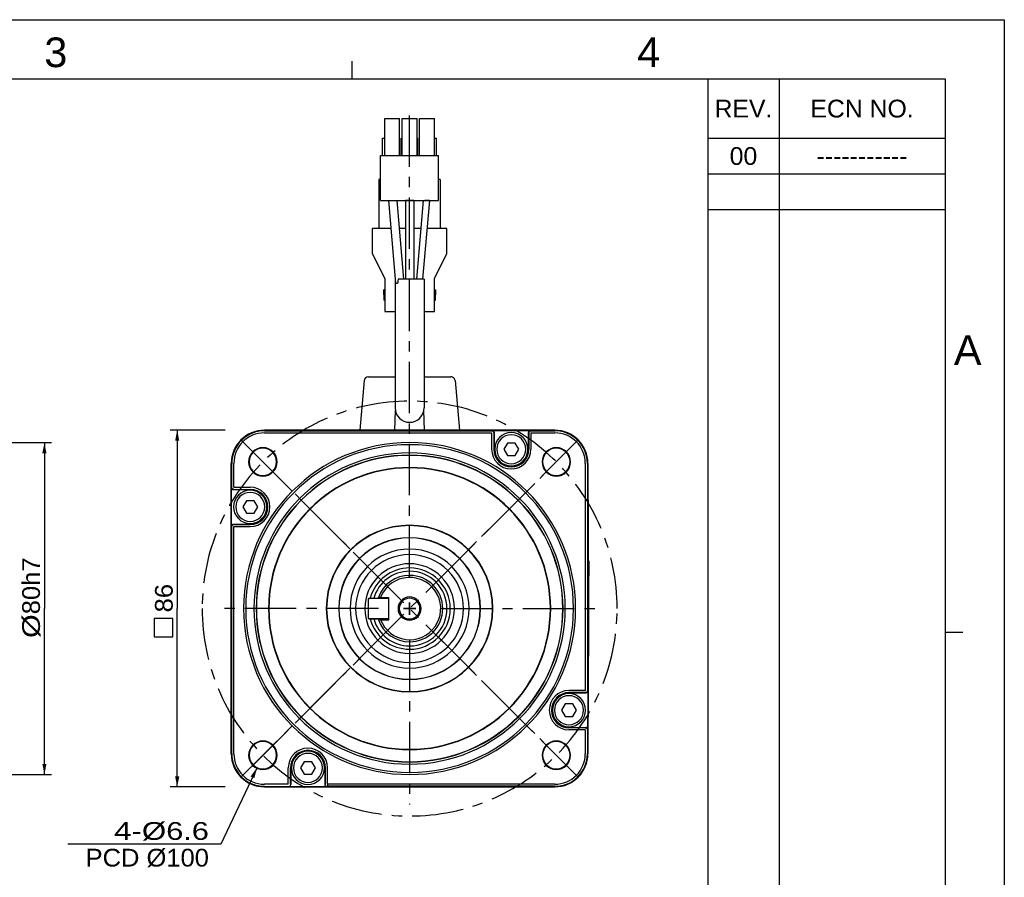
# Model space of a CAD drawing. Extents: x 0 to 420, y 0 to 297.
# Tile 8 of 8: x 254 to 420, y 152 to 297. Entities that reach past the tile are written whole.
import ezdxf
from ezdxf.enums import TextEntityAlignment as Align

# ---------------------------------------------------------------- set-up
doc = ezdxf.new("R2010")
doc.units = 0
doc.header["$LTSCALE"] = 23.1
doc.linetypes.add('CENTER', pattern=[0.6, 0.375, -0.075, 0.075, -0.075])
doc.layers.get('0').update_dxf_attribs({"linetype": 'CONTINUOUS'})
doc.layers.add('DEFAULT_1', color=7, linetype='CENTER')
doc.styles.add('TEXTSTYLE_0', font='txt', dxfattribs={"width": 0.8})
doc.styles.add('TEXTSTYLE_1', font='txt', dxfattribs={"width": 0.8})
doc.dimstyles.new('DIMSTYLE_2', dxfattribs={"dimtxt": 3, "dimasz": 0.18, "dimexe": 0.18, "dimexo": 0.0625, "dimgap": 0.09, "dimtad": 0, "dimtih": 1, "dimtoh": 1, "dimdec": 4, "dimlfac": 1.428571, "dimzin": 0, "dimtxsty": 'STANDARD', "dimcen": 0.09, "dimazin": 3, "dimtp": 1e-05, "dimtm": 1e-05, "dimtfac": 0, "dimtdec": 4, "dimtofl": 0, "dimtmove": 0, "dimatfit": 3, "dimtolj": 1, "dimtzin": 0})

# ---------------------------------------------------------------- blocks, each defined once
blk = doc.blocks.new('*D11')
at = {"color": 7, "linetype": 'CONTINUOUS'}
for p, q in [((217.42, 225.65), (259.28, 225.65)), ((258.08, 225.65), (258.08, 197.65)), ((258.08, 169.65), (258.08, 197.65)), ((217.42, 169.65), (259.28, 169.65))]:
    blk.add_line(p, q, dxfattribs=at)
for points in [[(258.43, 223.85), (258.08, 225.65), (257.73, 223.85)], [(257.73, 171.45), (258.08, 169.65), (258.43, 171.45)]]:
    blk.add_solid(points, dxfattribs=at)
at = {"color": 7, "linetype": 'CONTINUOUS', "style": 'TEXTSTYLE_1'}
for s, p, p2 in [('h7', (257.33, 201.48), (257.33, 206.28)), ('80', (257.33, 196.68), (257.33, 201.48)), ('%%c', (257.33, 192.68), (257.33, 196.68))]:
    blk.add_text(s, height=3, rotation=90, dxfattribs=at).set_placement(p, p2, align=Align.FIT)
blk = doc.blocks.new('*D14')
at = {"color": 7, "linetype": 'CONTINUOUS'}
for p, q in [((288.6, 227.75), (279.28, 227.75)), ((280.48, 227.75), (280.48, 197.65)), ((280.48, 167.55), (280.48, 197.65)), ((288.6, 167.55), (279.28, 167.55))]:
    blk.add_line(p, q, dxfattribs=at)
for points in [[(280.83, 225.95), (280.48, 227.75), (280.13, 225.95)], [(280.13, 169.35), (280.48, 167.55), (280.83, 169.35)]]:
    blk.add_solid(points, dxfattribs=at)
at = {"color": 7, "linetype": 'CONTINUOUS', "style": 'TEXTSTYLE_1'}
blk.add_text('86', height=3, rotation=90, dxfattribs=at).set_placement((279.73, 197), (279.73, 201.8), align=Align.FIT)
blk = doc.blocks.new('*D15')
at = {"color": 7, "linetype": 'CONTINUOUS'}
for p, q in [((293.95, 170.81), (287.83, 157.87)), ((287.83, 157.87), (262.03, 157.87)), ((287.83, 157.87), (287.83, 157.87))]:
    blk.add_line(p, q, dxfattribs=at)
blk.add_solid([(293.5, 169.03), (293.95, 170.81), (292.86, 169.33)], dxfattribs=at)
at = {"color": 7, "linetype": 'CONTINUOUS', "style": 'TEXTSTYLE_1'}
for s, p, p2 in [('4-%%c', (269.83, 158.62), (278.63, 158.62)), ('6.6', (278.63, 158.62), (285.83, 158.62)), ('PCD %%c100', (265.03, 154.12), (285.83, 154.12))]:
    blk.add_text(s, height=3, dxfattribs=at).set_placement(p, p2, align=Align.FIT)

msp = doc.modelspace()

# ---------------------------------------------------------------- linework, layer by layer
at = {"color": 4, "linetype": 'CONTINUOUS'}
for p, q in [((0, 297), (420, 297)), ((420, 297), (420, 0)), ((420, 297), (420, 0))]:
    msp.add_line(p, q, dxfattribs=at)
at = {"color": 3, "linetype": 'CONTINUOUS'}
for p, q in [((310, 287), (310, 290)), ((10, 287), (410, 287)), ((370, 287), (410, 287)), ((370, 287), (370, 55)), ((382, 287), (382, 55)), ((410, 287), (410, 10)), ((410, 287), (410, 55)), ((370, 277), (410, 277)), ((370, 271), (410, 271)), ((370, 265), (410, 265)), ((410, 193.666666), (413, 193.666666)), ((410, 193.666666), (413, 193.666666))]:
    msp.add_line(p, q, dxfattribs=at)
at = {"color": 7, "linetype": 'CONTINUOUS'}
for p, q in [((315.484404, 274.082031), (315.484404, 280.312031)), ((315.484404, 280.312031), (318.004404, 280.312031)), ((318.004404, 274.082031), (318.004404, 280.312031)), ((318.424404, 274.082031), (318.424404, 280.312031)), ((318.424404, 280.312031), (320.944404, 280.312031)), ((320.944404, 274.082031), (320.944404, 280.312031)), ((321.364404, 274.082031), (321.364404, 280.312031)), ((321.364404, 280.312031), (323.884404, 280.312031)), ((323.884404, 274.082031), (323.884404, 280.312031)), ((315.134404, 274.082031), (315.134404, 277.013524)), ((315.134404, 277.013524), (315.484404, 277.013524)), ((318.284404, 274.082031), (318.284404, 277.013524)), ((318.284467, 277.013524), (318.424404, 277.013524)), ((320.944404, 277.013524), (321.084341, 277.013524)), ((321.084404, 274.082031), (321.084404, 277.013524)), ((323.884404, 277.013524), (324.234404, 277.013524)), ((324.234404, 274.082031), (324.234404, 277.013524)), ((314.784404, 274.082031), (324.584404, 274.082031)), ((314.784404, 266.522031), (314.784404, 274.082031)), ((324.584404, 266.522031), (324.584404, 274.082031)), ((314.784404, 270.013524), (314.504404, 270.013524)), ((314.504404, 270.013524), (314.504404, 261.753524)), ((324.864404, 270.013524), (324.584404, 270.013524)), ((324.864404, 270.013524), (324.864404, 261.753524)), ((314.784404, 266.522031), (324.584404, 266.522031)), ((316.177735, 266.492102), (316.177736, 266.492074)), ((317.314045, 253.228847), (316.177766, 266.491714)), ((318.719748, 253.222152), (317.580298, 266.522031)), ((318.984404, 266.522031), (318.984404, 253.222031)), ((320.384404, 266.522031), (320.384404, 253.222031)), ((321.964151, 266.522031), (320.824727, 253.222452)), ((323.015425, 266.492002), (321.878501, 253.22161)), ((323.016075, 266.499599), (323.016074, 266.499578)), ((313.384404, 261.753524), (313.384404, 257.553524)), ((316.583705, 261.753524), (313.384404, 261.753524)), ((318.984404, 261.753524), (317.988833, 261.753524)), ((321.555616, 261.753524), (320.384404, 261.753524)), ((325.984404, 261.753524), (322.609462, 261.753524)), ((325.984404, 257.553524), (325.984404, 261.753524)), ((313.384404, 257.553524), (315.484404, 253.353524)), ((323.884404, 253.353524), (325.984404, 257.553524)), ((315.484404, 253.353524), (315.484404, 247.753524)), ((317.234404, 253.222031), (317.234404, 238.522031)), ((317.314629, 253.222031), (317.234484, 253.222031)), ((317.314768, 253.220415), (317.314045, 253.228847)), ((317.374605, 252.521985), (317.314768, 253.220415)), ((317.374583, 252.522031), (317.450584, 252.522031)), ((317.450584, 252.522031), (317.665832, 252.522031)), ((318.719748, 253.222031), (317.744282, 253.222031)), ((318.808188, 253.222031), (318.719748, 253.222031)), ((318.984404, 253.222031), (318.808188, 253.222031)), ((319.684404, 253.222031), (318.984404, 253.222031)), ((320.384404, 253.222031), (319.684404, 253.222031)), ((320.824727, 253.222031), (320.384404, 253.222031)), ((321.806166, 253.222031), (320.824727, 253.222031)), ((321.878537, 253.222031), (321.806166, 253.222031)), ((322.014492, 253.222031), (321.878537, 253.222031)), ((322.134294, 253.222031), (322.014492, 253.222031)), ((322.134404, 253.222031), (322.134404, 238.522031)), ((323.884404, 247.753524), (323.884404, 253.353524)), ((315.344404, 250.553524), (315.344404, 251.428524)), ((315.484404, 251.428524), (315.344404, 251.428524)), ((323.884404, 251.428524), (324.024404, 251.428524)), ((324.024404, 251.428524), (324.024404, 250.553524)), ((315.344404, 250.553524), (315.344404, 249.678524)), ((315.484404, 249.678524), (315.344404, 249.678524)), ((323.884404, 249.678524), (324.024404, 249.678524)), ((324.024404, 249.678524), (324.024404, 250.553524)), ((315.484404, 247.753524), (317.234404, 247.753524)), ((322.134404, 247.753524), (323.884404, 247.753524)), ((317.234404, 238.522031), (317.234404, 231.522031)), ((322.134404, 238.522031), (322.134404, 231.522031)), ((312.024646, 236.10262), (311.29359, 227.746611)), ((312.024646, 236.10262), (311.29359, 227.746611)), ((312.721983, 236.741611), (317.234404, 236.741611)), ((312.721983, 236.741611), (317.234404, 236.741611)), ((322.134404, 236.741611), (326.646825, 236.741611)), ((322.134404, 236.741611), (326.646825, 236.741611)), ((327.344162, 236.10262), (328.075218, 227.746611)), ((327.344162, 236.10262), (328.075218, 227.746611)), ((317.172563, 227.746611), (317.287842, 231.047756)), ((322.196245, 227.746611), (322.080966, 231.047756)), ((295.184404, 227.72212), (301.376113, 227.72212)), ((301.376113, 227.722067), (295.184404, 227.722067)), ((295.184404, 227.636537), (295.184404, 227.722067)), ((295.184404, 227.636537), (333.518258, 227.636537)), ((301.375394, 227.72212), (301.39082, 227.722067)), ((301.39082, 227.722067), (301.376113, 227.722067)), ((301.39082, 227.722067), (301.415364, 227.746611)), ((337.954404, 227.746611), (301.414404, 227.746611)), ((301.415364, 227.746611), (337.953444, 227.746611)), ((333.518258, 227.636537), (333.579457, 227.697736)), ((333.579457, 227.697736), (340.089351, 227.697736)), ((337.977988, 227.722067), (337.953444, 227.746611)), ((337.993414, 227.72212), (337.977988, 227.722067)), ((337.992695, 227.722067), (337.977988, 227.722067)), ((337.992695, 227.72212), (344.184404, 227.72212)), ((344.184404, 227.722067), (337.992695, 227.722067)), ((340.15055, 227.636537), (340.089351, 227.697736)), ((340.15055, 227.636537), (344.184404, 227.636537)), ((344.184404, 227.636537), (344.184404, 227.722067)), ((295.184404, 227.28659), (333.518258, 227.28659)), ((333.518258, 227.28659), (333.518258, 224.526611)), ((333.868205, 227.28659), (333.929404, 227.34779)), ((333.868205, 227.28659), (333.868205, 224.526611)), ((333.929404, 227.34779), (333.929404, 224.526611)), ((339.739404, 224.526611), (339.739404, 227.34779)), ((339.800603, 227.28659), (339.739404, 227.34779)), ((339.800603, 227.28659), (339.800603, 224.526611)), ((340.15055, 227.28659), (340.15055, 224.526611)), ((340.15055, 227.28659), (344.184404, 227.28659)), ((333.868205, 224.526611), (333.929404, 224.526611)), ((336.180622, 225.576611), (335.574404, 224.526611)), ((335.574404, 224.526611), (336.180622, 223.476611)), ((337.488186, 225.576611), (336.180622, 225.576611)), ((338.094404, 224.526611), (337.488186, 225.576611)), ((337.488186, 223.476611), (338.094404, 224.526611)), ((339.800603, 224.526611), (339.739404, 224.526611)), ((336.180622, 223.476611), (337.488186, 223.476611)), ((289.608894, 215.954902), (289.608894, 222.146611)), ((289.608948, 222.146611), (289.608948, 215.954902)), ((289.694477, 222.146611), (289.608948, 222.146611)), ((289.694477, 218.112757), (289.694477, 222.146611)), ((290.044424, 218.112757), (290.044424, 222.146611)), ((349.324384, 222.146611), (349.324384, 183.812757)), ((349.67433, 222.146611), (349.75986, 222.146611)), ((349.67433, 222.146611), (349.67433, 183.812757)), ((349.75986, 215.954902), (349.75986, 222.146611)), ((349.759914, 222.146611), (349.759914, 215.954902)), ((289.694477, 218.112757), (289.633278, 218.051557)), ((289.633278, 211.541664), (289.633278, 218.051557)), ((290.044424, 217.76281), (289.983225, 217.701611)), ((292.804404, 217.701611), (289.983225, 217.701611)), ((290.044424, 218.112757), (292.804404, 218.112757)), ((290.044424, 217.76281), (292.804404, 217.76281)), ((292.804404, 217.76281), (292.804404, 217.701611)), ((289.608948, 215.940195), (289.584404, 215.915651)), ((289.584404, 215.916611), (289.584404, 179.376611)), ((289.584404, 179.37757), (289.584404, 215.915651)), ((289.608894, 215.95562), (289.608948, 215.940195)), ((289.608948, 215.954902), (289.608948, 215.940195)), ((349.759914, 215.95562), (349.75986, 215.940195)), ((349.75986, 215.940195), (349.75986, 215.954902)), ((349.75986, 215.940195), (349.784404, 215.915651)), ((349.784404, 179.376611), (349.784404, 215.916611)), ((349.784404, 215.915651), (349.784404, 179.37757)), ((292.150622, 215.846611), (291.544404, 214.796611)), ((291.544404, 214.796611), (292.150622, 213.746611)), ((293.458186, 215.846611), (292.150622, 215.846611)), ((294.064404, 214.796611), (293.458186, 215.846611)), ((293.458186, 213.746611), (294.064404, 214.796611)), ((292.150622, 213.746611), (293.458186, 213.746611)), ((289.694477, 211.480464), (289.633278, 211.541664)), ((289.694477, 173.146611), (289.694477, 211.480464)), ((289.983225, 211.891611), (292.804404, 211.891611)), ((290.044424, 211.830411), (289.983225, 211.891611)), ((290.044424, 211.830411), (292.804404, 211.830411)), ((290.044424, 211.480464), (292.804404, 211.480464)), ((290.044424, 173.146611), (290.044424, 211.480464)), ((292.804404, 211.830411), (292.804404, 211.891611)), ((349.784404, 205.696611), (349.854404, 205.696611)), ((349.854404, 205.696611), (349.854404, 189.596611)), ((349.854404, 205.696611), (349.924404, 205.696611)), ((349.924404, 205.696611), (349.924404, 203.150496)), ((349.854404, 203.150496), (349.924404, 203.150496)), ((312.824404, 199.396611), (312.684404, 199.256611)), ((312.824404, 199.396611), (314.503023, 199.396611)), ((314.503023, 199.396611), (314.788432, 199.396611)), ((314.78676, 199.536611), (316.184404, 199.536611)), ((314.788432, 199.396611), (316.044404, 199.396611)), ((314.788432, 199.396611), (316.044404, 199.396611)), ((316.184404, 199.256611), (316.184404, 199.536611)), ((312.684404, 199.256611), (312.684404, 196.036611)), ((316.184404, 196.036611), (316.184404, 199.256611)), ((318.634404, 197.646611), (320.734404, 197.646611)), ((320.734404, 197.646611), (318.634404, 197.646611)), ((319.684404, 196.596611), (319.684404, 198.696611)), ((319.684404, 198.696611), (319.684404, 196.596611)), ((312.684404, 196.036611), (312.824404, 195.896611)), ((316.184404, 195.756611), (316.184404, 196.036611)), ((312.824404, 195.896611), (314.503023, 195.896611)), ((314.503023, 195.896611), (312.824404, 195.896611)), ((314.503023, 195.896611), (314.788432, 195.896611)), ((314.788432, 195.896611), (314.503023, 195.896611)), ((314.786768, 195.756611), (316.184404, 195.756611)), ((314.788432, 195.896611), (316.044404, 195.896611)), ((316.044404, 195.896611), (314.788432, 195.896611)), ((314.788432, 195.896611), (316.044404, 195.896611)), ((349.784404, 189.596611), (349.854404, 189.596611)), ((349.324384, 183.812757), (346.564404, 183.812757)), ((346.564404, 183.46281), (346.564404, 183.401611)), ((349.324384, 183.46281), (346.564404, 183.46281)), ((349.385583, 183.401611), (346.564404, 183.401611)), ((349.324384, 183.46281), (349.385583, 183.401611)), ((349.67433, 183.812757), (349.73553, 183.751557)), ((349.73553, 183.751557), (349.73553, 177.241664)), ((345.910622, 181.546611), (345.304404, 180.496611)), ((347.218186, 181.546611), (345.910622, 181.546611)), ((347.824404, 180.496611), (347.218186, 181.546611)), ((289.608948, 179.353026), (289.584404, 179.37757)), ((345.304404, 180.496611), (345.910622, 179.446611)), ((345.910622, 179.446611), (347.218186, 179.446611)), ((347.218186, 179.446611), (347.824404, 180.496611)), ((349.75986, 179.353026), (349.784404, 179.37757)), ((289.608894, 179.337601), (289.608948, 179.353026)), ((289.608894, 173.146611), (289.608894, 179.338319)), ((289.608948, 179.353026), (289.608948, 179.338319)), ((289.608948, 179.338319), (289.608948, 173.146611)), ((349.759914, 179.337601), (349.75986, 179.353026)), ((349.75986, 179.338319), (349.75986, 179.353026)), ((349.75986, 173.146611), (349.75986, 179.338319)), ((349.759914, 179.338319), (349.759914, 173.146611)), ((346.564404, 177.591611), (349.385583, 177.591611)), ((346.564404, 177.530411), (346.564404, 177.591611)), ((349.324384, 177.530411), (346.564404, 177.530411)), ((349.324384, 177.180464), (346.564404, 177.180464)), ((349.324384, 177.530411), (349.385583, 177.591611)), ((349.324384, 177.180464), (349.324384, 173.146611)), ((349.67433, 177.180464), (349.73553, 177.241664)), ((349.67433, 177.180464), (349.67433, 173.146611)), ((289.694477, 173.146611), (289.608948, 173.146611)), ((349.67433, 173.146611), (349.75986, 173.146611)), ((301.880622, 171.816611), (301.274404, 170.766611)), ((303.188186, 171.816611), (301.880622, 171.816611)), ((303.794404, 170.766611), (303.188186, 171.816611)), ((299.218258, 168.006631), (299.218258, 170.766611)), ((299.568205, 170.766611), (299.629404, 170.766611)), ((299.568205, 168.006631), (299.568205, 170.766611)), ((299.629404, 170.766611), (299.629404, 167.945431)), ((301.274404, 170.766611), (301.880622, 169.716611)), ((301.880622, 169.716611), (303.188186, 169.716611)), ((303.188186, 169.716611), (303.794404, 170.766611)), ((305.439404, 167.945431), (305.439404, 170.766611)), ((305.500603, 170.766611), (305.439404, 170.766611)), ((305.500603, 168.006631), (305.500603, 170.766611)), ((305.85055, 168.006631), (305.85055, 170.766611)), ((299.218258, 168.006631), (295.184404, 168.006631)), ((299.568205, 168.006631), (299.629404, 167.945431)), ((305.500603, 168.006631), (305.439404, 167.945431)), ((344.184404, 168.006631), (305.85055, 168.006631)), ((295.184404, 167.656684), (295.184404, 167.571154)), ((295.184404, 167.571154), (301.376113, 167.571154)), ((301.376113, 167.571101), (295.184404, 167.571101)), ((299.218258, 167.656684), (299.279457, 167.595485)), ((305.789351, 167.595485), (299.279457, 167.595485)), ((301.375394, 167.571101), (301.39082, 167.571154)), ((301.376113, 167.571154), (301.39082, 167.571154)), ((301.39082, 167.571154), (301.415364, 167.546611)), ((301.414404, 167.546611), (337.954404, 167.546611)), ((337.953444, 167.546611), (301.415364, 167.546611)), ((305.85055, 167.656684), (305.789351, 167.595485)), ((344.184404, 167.656684), (305.85055, 167.656684)), ((337.977988, 167.571154), (337.953444, 167.546611)), ((337.993414, 167.571101), (337.977988, 167.571154)), ((337.977988, 167.571154), (337.992695, 167.571154)), ((337.992695, 167.571154), (344.184404, 167.571154)), ((344.184404, 167.571101), (337.992695, 167.571101)), ((344.184404, 167.656684), (344.184404, 167.571154))]:
    msp.add_line(p, q, dxfattribs=at)
at = {"color": 7, "linetype": 'CENTER'}
for p, q in [((291.241961, 226.089053), (314.888745, 202.442269)), ((324.480063, 202.442269), (348.126847, 226.089053)), ((291.241961, 169.204168), (314.888745, 192.850952)), ((324.480063, 192.850952), (348.126847, 169.204168))]:
    msp.add_line(p, q, dxfattribs=at)
at = {"color": 7, "linetype": 'CONTINUOUS'}
for points in [[(333.518258, 227.636537), (333.652152, 227.609868), (333.76567, 227.534002), (333.841536, 227.420484), (333.868205, 227.28659)], [(339.800603, 227.28659), (339.827272, 227.420484), (339.903138, 227.534002), (340.016656, 227.609868), (340.15055, 227.636537)], [(290.044424, 217.76281), (289.91053, 217.789479), (289.797012, 217.865345), (289.721146, 217.978862), (289.694477, 218.112757)], [(289.694477, 211.480464), (289.721146, 211.614359), (289.797012, 211.727876), (289.91053, 211.803742), (290.044424, 211.830411)], [(279.729023, 192.87019), (279.729023, 195.995171), (276.604017, 195.995171), (276.604017, 192.87019), (279.729023, 192.87019)], [(349.67433, 183.812757), (349.647662, 183.678862), (349.571796, 183.565345), (349.458278, 183.489479), (349.324384, 183.46281)], [(349.324384, 177.530411), (349.458278, 177.503742), (349.571796, 177.427876), (349.647662, 177.314359), (349.67433, 177.180464)], [(305.85055, 168.006631), (305.85055, 167.874104), (305.85055, 167.761312), (305.85055, 167.685054), (305.85055, 167.656684)]]:
    msp.add_lwpolyline(points, dxfattribs=at)
for centre, radius, start, end in [((312.721983, 236.041611), 0.7, 90, 175), ((312.721983, 236.041611), 0.7, 146.64682597, 156.12031932), ((312.721983, 236.041611), 0.7, 146.64682597, 156.12031932), ((312.721983, 236.041611), 0.7, 146.64682597, 156.12031932), ((312.721983, 236.041611), 0.7, 126.04127388, 132.47013529), ((312.721983, 236.041611), 0.7, 126.04127388, 132.47013529), ((312.721983, 236.041611), 0.7, 126.04127388, 132.47013529), ((312.721983, 236.041611), 0.7, 111.76915473, 118.29737541), ((312.721983, 236.041611), 0.7, 111.76915473, 118.29737541), ((312.721983, 236.041611), 0.7, 111.76915473, 118.29737541), ((326.646825, 236.041611), 0.7, 5, 90), ((326.646825, 236.041611), 0.7, 5, 90), ((326.646825, 236.041611), 0.7, 75.86775428, 90), ((326.646825, 236.041611), 0.7, 5, 90), ((326.646825, 236.041611), 0.7, 5, 90), ((326.646825, 236.041611), 0.7, 5, 90), ((326.646825, 236.041611), 0.7, 61.6959155, 68.22123799), ((326.646825, 236.041611), 0.7, 33.34945686, 39.01632705), ((319.684404, 231.522031), 2.45, 180, 270), ((319.684404, 231.522031), 2.45, 180, 270), ((319.684404, 231.522031), 2.45, 270, 360), ((319.684404, 231.522031), 2.45, 270, 360), ((295.184404, 222.146611), 5.57551, 90, 180), ((295.184404, 222.146611), 5.575456, 90, 180), ((295.184404, 222.146611), 5.489926, 90, 180), ((301.414404, 225.646611), 2.1, 91.14973014, 95.19677828), ((301.414404, 225.646611), 2.1, 90, 91.14973014), ((337.954404, 225.646611), 2.1, 88.85026986, 90), ((337.954404, 225.646611), 2.1, 84.80322172, 88.85026986), ((344.184404, 222.146611), 5.57551, 0, 90), ((344.184404, 222.146611), 5.575456, 0, 90), ((344.184404, 222.146611), 5.489926, 0, 90), ((295.184404, 222.146611), 5.13998, 90, 180), ((336.834404, 224.526611), 2.8, 0, 180), ((336.834404, 224.526611), 2.45, 0, 180), ((344.184404, 222.146611), 5.13998, 0, 90), ((319.684404, 197.646611), 28, 90, 270), ((319.684404, 197.646611), 27.65, 90, 270), ((294.935667, 222.395348), 2.407748, 90, 270), ((294.935667, 222.395348), 2.31, 90, 270), ((294.935667, 222.395348), 2.407748, 270, 90), ((294.935667, 222.395348), 2.31, 270, 90), ((319.684404, 197.646611), 28, 270, 90), ((319.684404, 197.646611), 27.65, 270, 90), ((336.834404, 224.526611), 3.316146, 180, 360), ((336.834404, 224.526611), 2.966199, 180, 360), ((336.834404, 224.526611), 2.905, 180, 360), ((336.834404, 224.526611), 2.8, 180, 360), ((336.834404, 224.526611), 2.45, 180, 360), ((344.433141, 222.395348), 2.407748, 90, 270), ((344.433141, 222.395348), 2.31, 90, 270), ((344.433141, 222.395348), 2.407748, 270, 90), ((344.433141, 222.395348), 2.31, 270, 90), ((319.684404, 197.646611), 26.25, 90, 270), ((319.684404, 197.646611), 25.881682, 90, 270), ((319.684404, 197.646611), 25.844972, 90, 270), ((319.684404, 197.646611), 26.25, 270, 90), ((319.684404, 197.646611), 25.881682, 270, 90), ((319.684404, 197.646611), 25.844972, 270, 90), ((319.684404, 197.646611), 23.8, 90, 270), ((319.684404, 197.646611), 23.744972, 90, 270), ((319.684404, 197.646611), 23.8, 270, 90), ((319.684404, 197.646611), 23.744972, 270, 90), ((292.804404, 214.796611), 2.8, 0, 180), ((292.804404, 214.796611), 3.316146, 270, 90), ((292.804404, 214.796611), 2.966199, 270, 90), ((292.804404, 214.796611), 2.905, 270, 90), ((291.684404, 215.916611), 2.1, 178.85026986, 180), ((291.684404, 215.916611), 2.1, 174.80322172, 178.85026986), ((292.804404, 214.796611), 2.45, 0, 180), ((347.684404, 215.916611), 2.1, 1.14973014, 5.19677828), ((347.684404, 215.916611), 2.1, 0, 1.14973014), ((292.804404, 214.796611), 2.8, 180, 360), ((292.804404, 214.796611), 2.45, 180, 360), ((319.684404, 197.646611), 14.055028, 90, 270), ((319.684404, 197.646611), 14, 90, 270), ((319.684404, 197.646611), 14.055028, 270, 90), ((319.684404, 197.646611), 14, 270, 90), ((319.684404, 197.646611), 11.955028, 90, 270), ((319.684404, 197.646611), 11.918318, 90, 270), ((319.684404, 197.646611), 11.955028, 270, 90), ((319.684404, 197.646611), 11.918318, 270, 90), ((319.684404, 197.646611), 10.042487, 90, 270), ((319.684404, 197.646611), 10.042487, 270, 90), ((319.684404, 197.646611), 9.1, 0, 180), ((319.684404, 197.646611), 7.56, 0, 180), ((319.684404, 197.646611), 6.86, 90, 165.19934926), ((319.684404, 197.646611), 6.86, 0, 90), ((319.684404, 197.646611), 6.3, 90, 163.79157215), ((319.684404, 197.646611), 5.6, 90, 160.36383438), ((319.684404, 197.646611), 5.25, 26.51841986, 158.89693816), ((319.684404, 197.646611), 6.3, 270, 90), ((319.684404, 197.646611), 5.6, 270, 90), ((319.684404, 197.646611), 5.6, 161.23842086, 161.71662343), ((319.684404, 197.646611), 5.6, 160.36383438, 161.23842086), ((319.684404, 197.646611), 5.25, 201.10162462, 26.51841986), ((316.044404, 199.256611), 0.14, 0, 90), ((319.684404, 197.646611), 1.952073, 90, 270), ((319.684404, 197.646611), 1.75, 90, 270), ((319.684404, 197.646611), 1.952073, 270, 90), ((319.684404, 197.646611), 1.75, 270, 90), ((319.684404, 197.646611), 9.1, 180, 360), ((319.684404, 197.646611), 7.56, 180, 360), ((319.684404, 197.646611), 6.86, 270, 360), ((316.044404, 196.036611), 0.14, 270, 360), ((319.684404, 197.646611), 6.86, 194.80065074, 270), ((319.684404, 197.646611), 6.3, 196.20842785, 270), ((319.684404, 197.646611), 5.6, 198.28336828, 199.20131607), ((319.684404, 197.646611), 5.6, 199.63616562, 270), ((346.564404, 180.496611), 3.316146, 90, 270), ((346.564404, 180.496611), 2.966199, 90, 270), ((346.564404, 180.496611), 2.905, 90, 270), ((346.564404, 180.496611), 2.8, 0, 180), ((346.564404, 180.496611), 2.45, 0, 180), ((291.684404, 179.376611), 2.1, 180, 181.14973014), ((346.564404, 180.496611), 2.8, 180, 360), ((346.564404, 180.496611), 2.45, 180, 360), ((347.684404, 179.376611), 2.1, 358.85026986, 360), ((291.684404, 179.376611), 2.1, 181.14973014, 185.19677828), ((347.684404, 179.376611), 2.1, 354.80322172, 358.85026986), ((294.935667, 172.897873), 2.407748, 90, 270), ((294.935667, 172.897873), 2.31, 90, 270), ((294.935667, 172.897873), 2.407748, 270, 90), ((294.935667, 172.897873), 2.31, 270, 90), ((344.433141, 172.897873), 2.407748, 90, 270), ((344.433141, 172.897873), 2.31, 90, 270), ((344.433141, 172.897873), 2.407748, 270, 90), ((344.433141, 172.897873), 2.31, 270, 90), ((295.184404, 173.146611), 5.57551, 180, 270), ((295.184404, 173.146611), 5.575456, 180, 270), ((295.184404, 173.146611), 5.489926, 180, 270), ((295.184404, 173.146611), 5.13998, 180, 270), ((302.534404, 170.766611), 3.316146, 0, 180), ((302.534404, 170.766611), 2.966199, 0, 180), ((302.534404, 170.766611), 2.905, 0, 180), ((302.534404, 170.766611), 2.8, 0, 180), ((302.534404, 170.766611), 2.45, 0, 180), ((344.184404, 173.146611), 5.57551, 270, 360), ((344.184404, 173.146611), 5.575456, 270, 360), ((344.184404, 173.146611), 5.489926, 270, 360), ((344.184404, 173.146611), 5.13998, 270, 360), ((302.534404, 170.766611), 2.8, 180, 360), ((302.534404, 170.766611), 2.45, 180, 360), ((301.414404, 169.646611), 2.1, 264.80322172, 268.85026986), ((301.414404, 169.646611), 2.1, 268.85026986, 270), ((337.954404, 169.646611), 2.1, 270, 271.14973014), ((337.954404, 169.646611), 2.1, 271.14973014, 275.19677828)]:
    msp.add_arc(centre, radius, start, end, dxfattribs=at)
for points in [[(316.186426, 266.495011), (316.186489, 266.494891), (316.254029, 266.488454)], [(316.254029, 266.488454), (316.382333, 266.490089), (316.560717, 266.494891), (316.767473, 266.502265), (316.987738, 266.511678), (317.195527, 266.522031)], [(319.684404, 266.500513), (319.468582, 266.501561), (319.272183, 266.504639), (319.118508, 266.509365), (319.018498, 266.515397), (318.984404, 266.522031)], [(320.384404, 266.522031), (320.35031, 266.515397), (320.2503, 266.509365), (320.096625, 266.504639), (319.900226, 266.501561), (319.684404, 266.500513)], [(322.958853, 266.496848), (322.83212, 266.498763), (322.653363, 266.504222), (322.449928, 266.512392), (322.252729, 266.522031)], [(323.014752, 266.498509), (322.958853, 266.496848)], [(317.744282, 253.222031), (317.720371, 252.974284), (317.694384, 252.740816), (317.665832, 252.522031)], [(301.373508, 227.746189), (301.228049, 227.738197)], [(301.415364, 227.746611), (301.373508, 227.746189)], [(333.579457, 227.697736), (333.71339, 227.671098), (333.826913, 227.595246), (333.902766, 227.481722), (333.929404, 227.34779)], [(337.9953, 227.746189), (337.953444, 227.746611)], [(338.140759, 227.738197), (337.9953, 227.746189)], [(340.089351, 227.697736), (339.955418, 227.671098), (339.841894, 227.595246), (339.766042, 227.481722), (339.739404, 227.34779)], [(289.633278, 218.051557), (289.659916, 217.917625), (289.735769, 217.804101), (289.849292, 217.728249), (289.983225, 217.701611)], [(289.584825, 215.957506), (289.584404, 215.915651)], [(289.592818, 216.102965), (289.584825, 215.957506)], [(349.783983, 215.957506), (349.77599, 216.102965)], [(349.784404, 215.915651), (349.783983, 215.957506)], [(289.633278, 211.541664), (289.659916, 211.675596), (289.735769, 211.78912), (289.849292, 211.864972), (289.983225, 211.891611)], [(314.411539, 199.532583), (314.453418, 199.532525), (314.495191, 199.532466), (314.536859, 199.532406), (314.578421, 199.532345), (314.619877, 199.532282), (314.661226, 199.532219), (314.702468, 199.532154), (314.743605, 199.532088), (314.784636, 199.532021)], [(314.784636, 195.7612), (314.743612, 195.761133), (314.702481, 195.761067), (314.661242, 195.761002), (314.619895, 195.760939), (314.578439, 195.760876), (314.536875, 195.760815), (314.495204, 195.760755), (314.453425, 195.760696), (314.411539, 195.760638)], [(349.73553, 183.751557), (349.708891, 183.617625), (349.633039, 183.504101), (349.519516, 183.428249), (349.385583, 183.401611)], [(289.584404, 179.37757), (289.584825, 179.335715)], [(349.783983, 179.335715), (349.784404, 179.37757)], [(289.584825, 179.335715), (289.592818, 179.190256)], [(349.77599, 179.190256), (349.783983, 179.335715)], [(349.73553, 177.241664), (349.708891, 177.375596), (349.633039, 177.48912), (349.519516, 177.564972), (349.385583, 177.591611)], [(299.279457, 167.595485), (299.41339, 167.622123), (299.526913, 167.697975), (299.602766, 167.811499), (299.629404, 167.945431)], [(305.789351, 167.595485), (305.655418, 167.622123), (305.541894, 167.697975), (305.466042, 167.811499), (305.439404, 167.945431)], [(301.228049, 167.555024), (301.373508, 167.547032)], [(301.373508, 167.547032), (301.415364, 167.546611)], [(337.953444, 167.546611), (337.9953, 167.547032)], [(337.9953, 167.547032), (338.140759, 167.555024)]]:
    msp.add_spline(points, degree=3, dxfattribs=at)
at = {"layer": 'DEFAULT_1', "color": 7, "linetype": 'CENTER'}
for p, q in [((319.684404, 202.896611), (319.684404, 282.451174)), ((348.131242, 226.093449), (291.237566, 169.199772)), ((348.131242, 169.199772), (291.237566, 226.093449)), ((314.434404, 197.646611), (288.481542, 197.646611)), ((324.934404, 197.646611), (351.632273, 197.646611)), ((319.684404, 192.396611), (319.684404, 164.584227))]:
    msp.add_line(p, q, dxfattribs=at)
for start, end in [(0, 180), (180, 360)]:
    msp.add_arc((319.684404, 197.646611), 35, start, end, dxfattribs=at)

# ---------------------------------------------------------------- texts
at = {"color": 1, "linetype": 'CONTINUOUS', "style": 'TEXTSTYLE_0'}
for s, height, p, p2 in [('3', 5, (258.063605, 288.99537), (261.948363, 288.99537)), ('4', 5, (358.063605, 288.99537), (361.948363, 288.99537)), ('REV.', 3, (371.120818, 280.5), (380.879182, 280.5)), ('ECN NO.', 3, (387.284387, 280.5), (404.715613, 280.5)), ('A', 5, (411.501536, 238.762009), (416.148376, 238.762009))]:
    msp.add_text(s, height=height, dxfattribs=at).set_placement(p, p2, align=Align.FIT)
at = {"color": 6, "linetype": 'CONTINUOUS', "style": 'TEXTSTYLE_0'}
for s, p, p2 in [('00', (373.669145, 272.5), (378.330855, 272.5)), ('-----------', (388.332714, 272.5), (403.667286, 272.5))]:
    msp.add_text(s, height=3, dxfattribs=at).set_placement(p, p2, align=Align.FIT)

# ---------------------------------------------------------------- dimensions: what is measured, and where the dimension line sits
at = {"color": 7, "linetype": 'CONTINUOUS'}
for base, p1, p2, picture, middle in [((280.479022, 167.546611), (288.602732, 227.746611), (288.602732, 167.546611), '*D14', (278.229022, 199.395178)), ((258.079299, 169.646611), (217.420684, 225.646611), (217.420684, 169.646611), '*D11', (255.829299, 199.482115))]:
    dim = msp.add_linear_dim(base=base, p1=p1, p2=p2, angle=270, dimstyle='DIMSTYLE_2', dxfattribs=at)
    dim.commit()
    dim.dimension.update_dxf_attribs({"geometry": picture, "text_midpoint": middle})
dim = msp.add_diameter_dim_2p(p1=(293.948656, 170.809355), p2=(295.922677, 174.986392), dimstyle='DIMSTYLE_2', dxfattribs=at)
dim.commit()
dim.dimension.update_dxf_attribs({"geometry": '*D15', "text_midpoint": (275.433572, 157.869815)})

doc.saveas('drawing.dxf')
